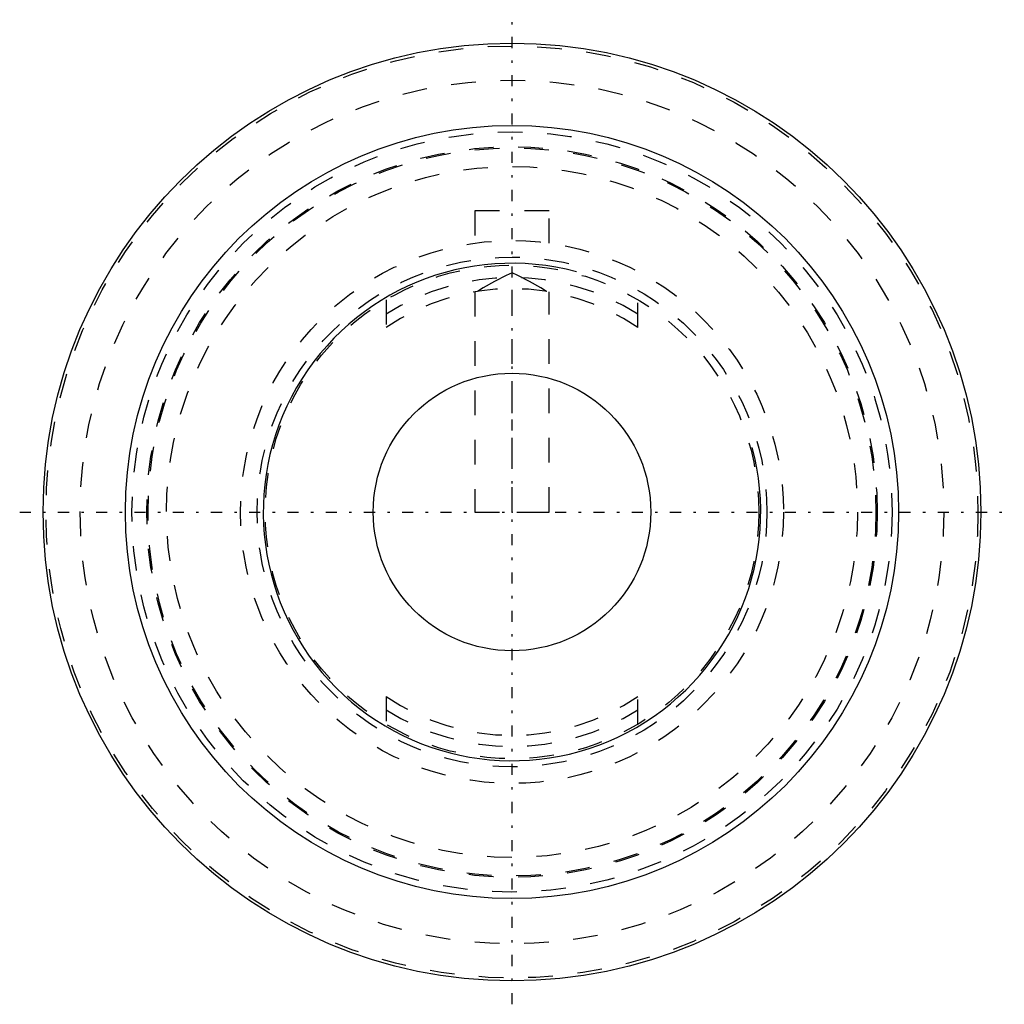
# Model space of a CAD drawing. Extents: x -20 to 20, y -20 to 20.
import ezdxf

# ---------------------------------------------------------------- set-up
doc = ezdxf.new("R2010")
doc.units = 0
doc.linetypes.add('CENTER', pattern=[1.5, 0.45, -0.5, 0.05, -0.5])
doc.linetypes.add('DASHED', pattern=[2, 1, -1])
for name, color, linetype in [('AM_0', 7, 'CONTINUOUS'), ('AM_10', 7, 'CONTINUOUS'), ('AM_3', 7, 'DASHED'), ('AM_7', 7, 'CENTER'), ('CONNECTIONPOINTS', 1, 'CONTINUOUS')]:
    doc.layers.add(name, color=color, linetype=linetype)

msp = doc.modelspace()

# ---------------------------------------------------------------- linework, layer by layer
at = {"layer": 'AM_0', "color": 7, "linetype": 'CONTINUOUS'}
for radius in [19, 15.666, 5.625]:
    msp.add_circle((0, 0), radius, dxfattribs=at)
at = {"layer": 'AM_10', "color": 7, "linetype": 'CONTINUOUS'}
msp.add_arc((0, 0), 10.08, 75, 15, dxfattribs=at)
at = {"layer": 'AM_3', "color": 6, "linetype": 'DASHED'}
for p, q in [((1.5, 12.2), (-1.5, 12.2)), ((-1.5, 12.2), (-1.5, 10.897)), ((1.5, 10.897), (1.5, 12.2)), ((0, 0), (0, 9.698)), ((-1.5, 8.925), (-1.5, 0)), ((1.5, 0), (1.5, 8.925)), ((-5.1, 8.602), (-5.1, 7.476)), ((5.1, 7.476), (5.1, 8.602)), ((-1.5, 0), (1.5, 0)), ((-5.1, -7.476), (-5.1, -8.602)), ((5.1, -8.602), (5.1, -7.476))]:
    msp.add_line(p, q, dxfattribs=at)
for points in [[(0, 9.698), (-0.24, 9.583), (-0.71, 9.34), (-1.168, 9.079), (-1.393, 8.942)], [(1.393, 8.942), (1.168, 9.079), (0.71, 9.34), (0.24, 9.583), (0, 9.698)]]:
    msp.add_lwpolyline(points, dxfattribs=at)
for radius in [18.882, 17.5, 15.4, 14.8, 14.75, 14, 11, 10.33, 10]:
    msp.add_circle((0, 0), radius, dxfattribs=at)
for radius, start, end in [(9.5, 57.5311, 122.4689), (9.05, 55.6993, 124.3007), (9.05, 235.6993, 304.3007), (9.5, 237.5311, 302.4689)]:
    msp.add_arc((0, 0), radius, start, end, dxfattribs=at)
at = {"layer": 'AM_7', "color": 4, "linetype": 'CENTER'}
for p, q in [((0, -19.95), (0, 19.95)), ((-19.95, 0), (19.95, 0))]:
    msp.add_line(p, q, dxfattribs=at)
at = {"layer": 'CONNECTIONPOINTS', "color": 1, "linetype": 'CONTINUOUS'}
msp.add_point((0, 0), dxfattribs=at)

doc.saveas('drawing.dxf')
